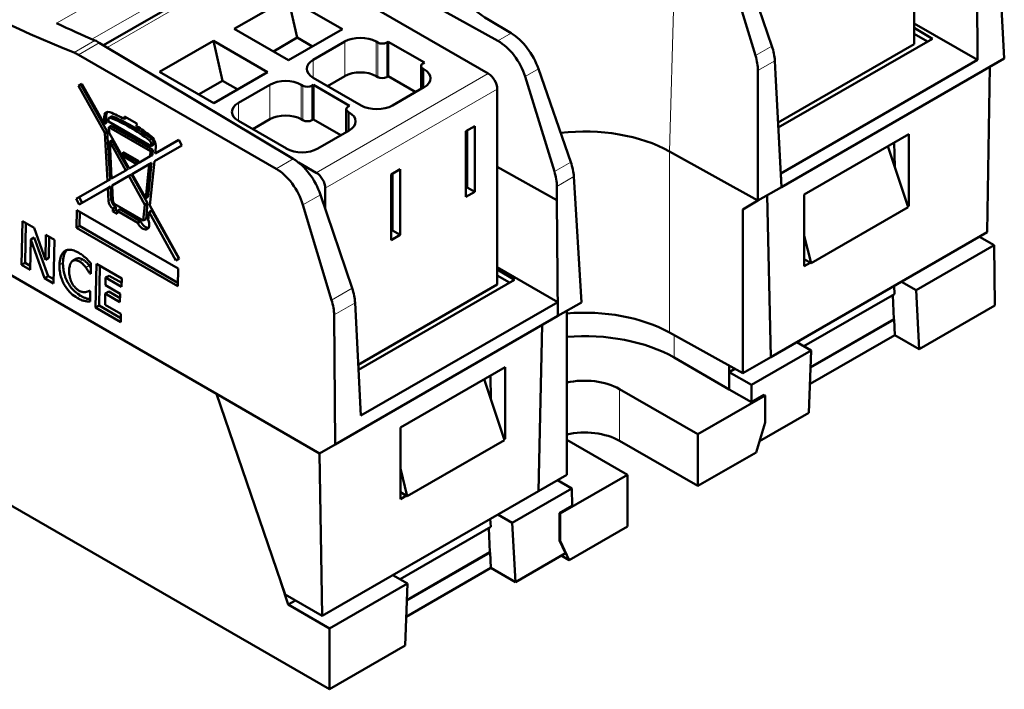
# Model space of a CAD drawing. Header units: millimetres. Extents: x 0 to 280, y 0 to 198.
# Tile 9 of 12: x 178 to 224, y 61 to 93. Entities that reach past the tile are written whole.
import ezdxf

# ---------------------------------------------------------------- set-up
doc = ezdxf.new("R2010")
doc.units = ezdxf.units.MM
doc.header["$LTSCALE"] = 0.666667
doc.layers.add('Arêtes tangentes visibles(celduc)', color=7, linetype='Continuous', lineweight=18)
doc.layers.add('Arêtes visibles(celduc)', color=7, linetype='Continuous', lineweight=50)

msp = doc.modelspace()

# ---------------------------------------------------------------- linework, layer by layer
at = {"layer": 'Arêtes tangentes visibles(celduc)'}
for p, q in [((188.518, 98.141), (179.276, 92.806)), ((208.582, 98.095), (208.251, 86.748)), ((189.301, 96.887), (180.936, 92.058)), ((181.666, 91.664), (189.606, 96.247)), ((200.766, 92.338), (200.137, 91.974)), ((181.089, 91.992), (180.099, 91.421)), ((181.291, 91.888), (180.307, 91.32)), ((192.894, 90.307), (192.894, 91.94)), ((194.379, 90.307), (194.379, 91.94)), ((194.456, 90.263), (194.456, 91.896)), ((194.881, 90.263), (194.881, 91.896)), ((212.315, 91.28), (213.09, 91.727)), ((191.409, 90.226), (191.409, 91.083)), ((212.427, 90.572), (213.231, 91.036)), ((191.55, 85.735), (199.682, 90.43)), ((196.592, 89.748), (196.592, 90.663)), ((196.641, 89.777), (196.641, 90.634)), ((202.057, 90.648), (201.423, 90.282)), ((189.358, 88.266), (189.358, 89.899)), ((190.843, 88.266), (190.843, 89.899)), ((190.921, 88.221), (190.921, 89.854)), ((191.345, 88.221), (191.345, 89.854)), ((191.974, 85), (200.106, 89.695)), ((187.873, 88.185), (187.873, 89.042)), ((193.056, 87.707), (193.056, 88.621)), ((193.106, 87.736), (193.106, 88.593)), ((181.517, 88.352), (181.62, 88.412)), ((181.924, 88.394), (181.822, 88.335)), ((183.669, 87.269), (183.771, 87.327)), ((183.756, 87.083), (183.859, 87.142)), ((208.251, 86.748), (208.251, 78.174)), ((190.466, 86.391), (189.655, 85.923)), ((203.584, 86.239), (202.809, 85.791)), ((203.729, 85.55), (202.925, 85.086)), ((181.858, 84.475), (181.727, 84.399)), ((191.749, 84.696), (190.918, 84.217)), ((182.066, 84.128), (181.933, 84.051)), ((179.412, 81.382), (179.576, 81.477)), ((180.365, 81.53), (180.523, 81.621)), ((180.653, 81.255), (180.812, 81.347)), ((193.247, 80.27), (192.278, 79.711)), ((180.425, 79.909), (180.254, 79.81)), ((180.609, 79.666), (180.78, 79.765)), ((193.387, 79.579), (192.392, 79.005)), ((208.47, 76.987), (208.47, 78.052)), ((205.889, 75.497), (205.889, 73.047))]:
    msp.add_line(p, q, dxfattribs=at)
at = {"layer": 'Arêtes visibles(celduc)'}
for p, q in [((219.813, 91.818), (219.813, 101.073)), ((190.621, 97.275), (200.137, 91.974)), ((224.078, 91.143), (223.764, 97.117)), ((222.769, 96.543), (222.812, 91.073)), ((189.306, 96.277), (181.494, 91.767)), ((199.682, 90.43), (189.606, 96.247)), ((211.592, 96.153), (213.09, 91.727)), ((210.958, 95.787), (212.315, 91.28)), ((187.675, 92.545), (190.221, 94.014)), ((192.788, 92.532), (190.221, 94.014)), ((190.221, 94.014), (190.653, 92.132)), ((156.285, 92.909), (186.832, 75.272)), ((200.766, 92.338), (199.707, 92.971)), ((219.813, 92.803), (222.812, 91.073)), ((190.242, 91.063), (187.675, 92.545)), ((190.242, 91.063), (192.788, 92.532)), ((220.676, 92.074), (219.813, 92.589)), ((219.813, 92.307), (220.447, 91.942)), ((190.466, 86.391), (181.291, 91.888)), ((184.14, 90.503), (186.685, 91.973)), ((189.252, 90.491), (186.685, 91.973)), ((186.685, 91.973), (187.118, 90.091)), ((189.522, 91.479), (190.653, 92.132)), ((190.653, 92.132), (191.373, 91.716)), ((192.894, 91.94), (191.409, 91.083)), ((194.456, 91.896), (194.379, 91.94)), ((194.951, 91.936), (194.881, 91.896)), ((196.663, 90.948), (194.951, 91.936)), ((194.951, 90.303), (194.951, 91.936)), ((213.383, 88.106), (219.813, 91.818)), ((213.395, 87.871), (220.676, 92.074)), ((180.307, 91.32), (189.655, 85.923)), ((196.504, 90.785), (196.504, 89.697)), ((196.592, 90.908), (196.663, 90.948)), ((213.231, 91.036), (213.264, 90.402)), ((213.509, 85.702), (222.812, 91.073)), ((213.542, 85.059), (224.078, 91.143)), ((186.706, 89.021), (184.14, 90.503)), ((186.706, 89.021), (189.252, 90.491)), ((192.894, 90.307), (192.08, 89.838)), ((194.456, 90.263), (194.379, 90.307)), ((194.951, 90.303), (194.881, 90.263)), ((196.252, 89.552), (194.951, 90.303)), ((196.641, 90.634), (196.592, 90.663)), ((203.584, 86.239), (202.057, 90.648)), ((212.427, 90.572), (212.43, 84.417)), ((213.263, 90.402), (213.264, 90.402)), ((213.263, 90.402), (213.542, 85.059)), ((223.39, 90.745), (223.273, 82.921)), ((180.317, 89.851), (180.472, 89.939)), ((181.555, 87.627), (180.317, 89.851)), ((181.664, 87.69), (180.415, 89.907)), ((180.472, 89.939), (181.534, 88.031)), ((185.986, 89.437), (187.118, 90.091)), ((187.118, 90.091), (187.838, 89.675)), ((189.358, 89.899), (187.873, 89.042)), ((190.921, 89.854), (190.843, 89.899)), ((191.416, 89.895), (191.345, 89.854)), ((191.409, 90.226), (193.671, 88.919)), ((193.127, 88.907), (191.416, 89.895)), ((191.416, 88.262), (191.416, 89.895)), ((202.809, 85.791), (201.423, 90.282)), ((195.156, 88.919), (196.641, 89.777)), ((200.106, 80.44), (200.106, 89.695)), ((193.056, 88.866), (193.127, 88.907)), ((192.968, 88.744), (192.968, 87.656)), ((193.106, 88.593), (193.056, 88.621)), ((181.534, 88.031), (181.517, 88.352)), ((181.534, 88.031), (181.639, 88.092)), ((181.639, 88.092), (181.62, 88.412)), ((181.729, 88.253), (181.734, 88.153)), ((181.734, 88.153), (183.746, 86.991)), ((181.762, 88.334), (181.864, 88.393)), ((182.482, 88.28), (182.484, 88.399)), ((182.482, 88.28), (182.581, 88.337)), ((182.484, 88.399), (183.062, 88.066)), ((182.581, 88.337), (182.581, 88.343)), ((183.062, 88.066), (183.059, 87.945)), ((187.873, 88.185), (190.136, 86.878)), ((189.358, 88.266), (188.545, 87.797)), ((190.921, 88.221), (190.843, 88.266)), ((191.416, 88.262), (191.345, 88.221)), ((192.717, 87.511), (191.416, 88.262)), ((181.664, 87.69), (181.555, 87.627)), ((181.677, 85.347), (181.555, 87.627)), ((181.801, 85.419), (181.664, 87.69)), ((181.748, 87.893), (181.853, 87.954)), ((183.721, 86.754), (181.748, 87.893)), ((181.748, 87.893), (181.762, 87.621)), ((181.762, 87.621), (182.7, 85.937)), ((183.827, 86.815), (181.853, 87.954)), ((191.621, 86.878), (193.106, 87.736)), ((198.621, 87.695), (199.045, 87.94)), ((198.621, 84.592), (198.621, 87.695)), ((198.692, 85.041), (198.692, 87.736)), ((199.045, 84.837), (199.045, 87.94)), ((214.622, 84.703), (219.572, 87.561)), ((219.572, 87.561), (219.572, 84.172)), ((181.784, 87.217), (181.894, 87.281)), ((182.546, 85.849), (181.784, 87.217)), ((181.784, 87.217), (181.877, 85.463)), ((182.663, 85.916), (181.894, 87.281)), ((183.746, 86.991), (183.756, 87.083)), ((183.746, 86.991), (183.85, 87.051)), ((183.85, 87.051), (183.859, 87.142)), ((183.936, 86.651), (185.049, 87.293)), ((185.049, 87.293), (185.195, 87.031)), ((218.879, 87.161), (218.896, 86.029)), ((182.422, 86.517), (182.427, 86.714)), ((182.422, 86.517), (182.535, 86.582)), ((182.427, 86.714), (183.161, 86.29)), ((182.535, 86.582), (182.536, 86.651)), ((183.16, 86.221), (182.535, 86.582)), ((183.696, 86.512), (183.721, 86.754)), ((183.827, 86.815), (183.721, 86.754)), ((183.803, 86.574), (183.827, 86.815)), ((185.195, 87.031), (183.897, 86.282)), ((183.967, 86.938), (183.936, 86.651)), ((185.195, 87.031), (184.006, 86.345)), ((212.43, 84.417), (208.251, 86.748)), ((219.536, 84.111), (218.577, 86.987)), ((183.063, 86.147), (182.422, 86.517)), ((182.7, 85.937), (183.063, 86.147)), ((183.657, 86.143), (182.845, 85.675)), ((183.767, 86.207), (182.963, 85.743)), ((183.063, 86.147), (183.159, 86.203)), ((183.159, 86.203), (183.696, 86.512)), ((183.161, 86.29), (183.159, 86.203)), ((183.486, 84.525), (183.657, 86.143)), ((183.609, 84.595), (183.767, 86.207)), ((183.767, 86.207), (183.657, 86.143)), ((183.897, 86.282), (183.676, 84.183)), ((183.696, 86.512), (183.803, 86.574)), ((183.897, 86.282), (184.006, 86.345)), ((191.55, 85.735), (190.711, 86.219)), ((181.877, 85.463), (182.546, 85.849)), ((182.81, 85.655), (182.02, 85.199)), ((182.546, 85.849), (182.663, 85.916)), ((182.81, 85.655), (182.691, 85.586)), ((183.579, 84.29), (182.81, 85.655)), ((182.845, 85.675), (182.963, 85.743)), ((182.845, 85.675), (183.486, 84.525)), ((195.086, 85.653), (195.51, 85.898)), ((195.086, 82.551), (195.086, 85.653)), ((195.156, 83), (195.156, 85.694)), ((195.51, 82.796), (195.51, 85.898)), ((202.93, 84.436), (200.106, 86.01)), ((213.509, 85.702), (213.508, 85.702)), ((213.509, 85.702), (213.542, 85.059)), ((180.2, 84.495), (181.677, 85.347)), ((181.677, 85.347), (181.801, 85.419)), ((182.691, 85.586), (181.895, 85.127)), ((181.895, 85.127), (182.02, 85.199)), ((183.454, 84.217), (182.691, 85.586)), ((204.086, 79.6), (203.729, 85.55)), ((192.171, 61.29), (151.159, 84.968)), ((181.694, 85.011), (180.346, 84.233)), ((181.821, 85.084), (180.484, 84.313)), ((181.821, 85.084), (181.694, 85.011)), ((181.727, 84.399), (181.694, 85.011)), ((181.858, 84.475), (181.821, 85.084)), ((181.895, 85.127), (181.932, 84.417)), ((191.974, 84.03), (191.974, 85)), ((198.692, 85.041), (198.621, 85)), ((198.621, 84.592), (199.045, 84.837)), ((199.045, 84.837), (198.692, 85.041)), ((202.93, 84.436), (202.925, 85.086)), ((212.43, 84.417), (213.542, 85.059)), ((213.542, 85.059), (213.542, 85.059)), ((180.346, 84.233), (180.2, 84.495)), ((180.484, 84.313), (180.337, 84.574)), ((180.346, 84.233), (180.484, 84.313)), ((183.579, 84.29), (183.454, 84.217)), ((183.486, 84.525), (183.609, 84.595)), ((183.506, 83.546), (183.579, 84.29)), ((193.247, 80.27), (191.749, 84.696)), ((202.93, 84.436), (202.931, 84.437)), ((202.974, 78.958), (202.931, 84.437)), ((211.711, 84.002), (212.43, 84.417)), ((212.866, 84.669), (213.042, 77.014)), ((213.042, 77.014), (212.866, 84.669)), ((214.622, 81.314), (214.622, 84.703)), ((180.21, 83.132), (180.229, 83.966)), ((180.229, 83.966), (185.026, 81.196)), ((180.357, 83.217), (180.367, 83.886)), ((181.939, 84.048), (181.933, 84.051)), ((181.935, 83.901), (181.939, 84.048)), ((182.07, 83.979), (181.935, 83.901)), ((182.137, 83.785), (181.935, 83.901)), ((182.072, 84.125), (181.939, 84.048)), ((182.035, 84.244), (183.375, 83.47)), ((182.072, 84.125), (182.066, 84.128)), ((182.07, 83.979), (182.072, 84.125)), ((182.145, 83.935), (182.07, 83.979)), ((182.14, 83.932), (182.137, 83.785)), ((182.14, 83.932), (182.273, 84.009)), ((183.113, 83.37), (182.14, 83.932)), ((183.246, 83.447), (182.273, 84.009)), ((183.375, 83.47), (183.454, 84.217)), ((183.644, 83.876), (183.605, 83.507)), ((183.644, 83.876), (183.771, 83.949)), ((184.916, 81.59), (183.644, 83.876)), ((183.676, 84.183), (185.07, 81.679)), ((185.055, 81.67), (183.771, 83.949)), ((190.918, 84.217), (192.278, 79.711)), ((211.711, 84.002), (211.711, 76.245)), ((219.536, 84.111), (214.94, 81.457)), ((219.502, 84.212), (219.572, 84.172)), ((219.572, 84.172), (219.525, 84.145)), ((177.619, 81.372), (177.665, 83.44)), ((177.665, 83.44), (178.209, 83.126)), ((177.79, 81.471), (177.818, 83.352)), ((183.113, 83.37), (183.246, 83.447)), ((183.506, 83.546), (183.375, 83.47)), ((178.209, 83.126), (178.747, 81.615)), ((180.21, 83.132), (180.357, 83.217)), ((185.007, 80.362), (180.21, 83.132)), ((185.011, 80.53), (180.357, 83.217)), ((195.156, 83), (195.086, 82.959)), ((195.51, 82.796), (195.156, 83)), ((213.042, 77.014), (223.273, 82.921)), ((178.056, 82.579), (178.024, 81.138)), ((178.056, 82.579), (178.216, 82.672)), ((178.706, 80.744), (178.056, 82.579)), ((178.877, 80.843), (178.216, 82.672)), ((178.747, 81.615), (178.774, 82.8)), ((178.774, 82.8), (179.179, 82.566)), ((178.912, 81.71), (178.927, 82.712)), ((179.179, 82.566), (179.133, 80.498)), ((195.086, 82.551), (195.51, 82.796)), ((214.94, 81.457), (214.622, 82.755)), ((222.909, 82.71), (223.594, 82.315)), ((223.594, 82.315), (219.905, 80.185)), ((223.637, 79.457), (223.594, 82.315)), ((177.619, 81.372), (177.79, 81.471)), ((178.028, 81.333), (177.79, 81.471)), ((178.747, 81.615), (178.912, 81.71)), ((180.041, 81.565), (180.2, 81.657)), ((185.07, 81.679), (184.916, 81.59)), ((185.055, 81.67), (184.916, 81.59)), ((185.07, 81.679), (185.055, 81.67)), ((214.94, 81.457), (214.622, 81.641)), ((214.905, 81.478), (214.622, 81.314)), ((178.024, 81.138), (177.619, 81.372)), ((180.841, 80.973), (180.887, 80.999)), ((180.897, 81.44), (180.886, 80.948)), ((181.115, 79.353), (181.162, 81.421)), ((181.162, 81.421), (182.356, 80.731)), ((181.286, 79.452), (181.315, 81.333)), ((185.026, 81.196), (185.007, 80.362)), ((200.106, 81.269), (202.968, 79.616)), ((200.919, 80.667), (200.106, 81.153)), ((178.706, 80.744), (178.877, 80.843)), ((179.133, 80.498), (178.706, 80.744)), ((179.137, 80.693), (178.877, 80.843)), ((180.886, 80.948), (180.841, 80.973)), ((181.594, 80.773), (181.586, 80.409)), ((181.594, 80.773), (181.753, 80.864)), ((182.348, 80.338), (181.594, 80.773)), ((182.352, 80.518), (181.753, 80.864)), ((182.356, 80.731), (182.348, 80.338)), ((193.552, 76.414), (200.919, 80.667)), ((200.106, 80.872), (200.69, 80.535)), ((219.219, 80.58), (219.905, 80.185)), ((180.827, 80.151), (180.867, 80.128)), ((180.867, 80.128), (180.856, 79.642)), ((181.577, 80.015), (181.741, 80.11)), ((181.586, 80.409), (182.281, 80.008)), ((182.276, 79.801), (181.741, 80.11)), ((193.539, 76.649), (200.106, 80.44)), ((218.871, 80.379), (218.889, 79.997)), ((219.905, 80.185), (220.056, 77.389)), ((181.577, 80.015), (181.565, 79.492)), ((182.272, 79.614), (181.577, 80.015)), ((182.281, 80.008), (182.272, 79.614)), ((193.665, 74.245), (202.968, 79.616)), ((202.973, 78.958), (202.968, 79.616)), ((202.974, 78.958), (204.086, 79.6)), ((218.889, 79.997), (214.607, 77.525)), ((218.855, 78.802), (218.801, 79.947)), ((181.286, 79.452), (181.115, 79.353)), ((182.31, 78.664), (181.115, 79.353)), ((182.314, 78.858), (181.286, 79.452)), ((181.565, 79.492), (182.319, 79.057)), ((193.665, 74.245), (193.387, 79.579)), ((203.391, 71.442), (203.391, 79.199)), ((223.637, 79.457), (220.056, 77.389)), ((182.319, 79.057), (182.31, 78.664)), ((192.392, 79.005), (192.437, 72.874)), ((192.437, 72.874), (202.973, 78.958)), ((202.973, 78.958), (202.974, 78.958)), ((218.872, 78.792), (214.923, 76.513)), ((214.924, 76.533), (218.855, 78.802)), ((218.855, 78.802), (218.872, 78.792)), ((218.9, 78.056), (218.872, 78.792)), ((202.059, 70.673), (202.235, 78.531)), ((202.235, 78.531), (202.059, 70.673)), ((208.251, 78.174), (211.711, 76.245)), ((218.9, 78.056), (214.895, 75.744)), ((220.056, 77.389), (218.9, 78.056)), ((214.953, 77.325), (212.131, 75.697)), ((214.953, 77.325), (214.267, 77.721)), ((214.845, 74.38), (214.953, 77.325)), ((211.072, 75.485), (208.47, 76.987)), ((211.711, 76.245), (213.042, 77.014)), ((213.042, 77.014), (213.042, 77.014)), ((195.53, 73.68), (200.48, 76.538)), ((200.48, 76.538), (200.48, 73.15)), ((211.072, 75.485), (211.072, 76.601)), ((211.337, 76.454), (211.078, 76.305)), ((200.444, 73.088), (199.485, 75.964)), ((199.787, 76.138), (199.805, 75.006)), ((211.078, 76.305), (211.072, 75.485)), ((211.078, 76.305), (212.131, 75.697)), ((205.889, 75.497), (209.587, 73.362)), ((212.131, 74.873), (211.072, 75.485)), ((212.131, 75.697), (212.131, 74.873)), ((186.832, 75.272), (191.711, 72.456)), ((186.832, 75.272), (190.082, 65.775)), ((209.587, 73.362), (212.769, 75.199)), ((212.732, 75.22), (212.131, 74.873)), ((212.769, 75.199), (212.732, 75.22)), ((212.769, 75.199), (212.769, 73.917)), ((214.845, 74.38), (212.499, 73.026)), ((195.53, 70.292), (195.53, 73.68)), ((212.769, 73.917), (212.34, 72.502)), ((195.848, 70.435), (200.444, 73.088)), ((200.411, 73.189), (200.48, 73.15)), ((200.48, 73.15), (200.433, 73.123)), ((206.264, 71.443), (203.391, 73.102)), ((209.587, 70.912), (209.587, 73.362)), ((192.437, 72.874), (191.711, 72.456)), ((209.587, 70.912), (205.889, 73.047)), ((191.829, 64.766), (191.711, 72.456)), ((212.34, 72.502), (209.587, 70.912)), ((195.848, 70.435), (195.53, 71.732)), ((202.059, 70.673), (203.391, 71.442)), ((203.082, 69.606), (206.264, 71.443)), ((206.264, 68.994), (206.264, 71.443)), ((203.634, 70.791), (200.813, 69.162)), ((203.634, 70.791), (202.948, 71.186)), ((203.646, 69.974), (203.634, 70.791)), ((191.829, 64.766), (202.059, 70.673)), ((195.53, 70.618), (195.848, 70.435)), ((195.813, 70.455), (195.53, 70.292)), ((202.059, 70.673), (202.059, 70.673)), ((203.646, 69.974), (203.045, 69.627)), ((200.127, 69.558), (200.813, 69.162)), ((203.045, 69.627), (203.055, 68.34)), ((203.045, 69.627), (203.082, 69.606)), ((203.082, 69.606), (203.082, 68.324)), ((199.797, 68.975), (195.515, 66.503)), ((199.763, 67.78), (199.709, 68.924)), ((199.779, 69.356), (199.797, 68.975)), ((200.813, 69.162), (200.964, 66.366)), ((206.264, 68.994), (203.511, 67.404)), ((203.055, 68.34), (203.34, 67.738)), ((203.055, 68.34), (203.082, 68.324)), ((203.511, 67.404), (203.082, 68.324)), ((199.78, 67.77), (195.831, 65.49)), ((195.832, 65.51), (199.763, 67.78)), ((199.763, 67.78), (199.78, 67.77)), ((199.78, 67.77), (199.808, 67.034)), ((203.34, 67.738), (200.964, 66.366)), ((203.136, 67.621), (203.511, 67.404)), ((199.808, 67.034), (195.803, 64.721)), ((200.964, 66.366), (199.808, 67.034)), ((195.861, 66.303), (195.175, 66.699)), ((190.222, 65.298), (189.882, 66.36)), ((195.861, 66.303), (192.171, 64.173)), ((195.753, 63.358), (195.861, 66.303)), ((190.082, 65.775), (191.829, 64.766)), ((190.565, 65.496), (190.222, 65.298)), ((192.171, 64.173), (190.222, 65.298)), ((192.171, 61.29), (192.171, 64.173)), ((195.753, 63.358), (192.171, 61.29))]:
    msp.add_line(p, q, dxfattribs=at)
for centre, major_axis, ratio, start_param, end_param in [((173.295, 161.66), (38.383, -70.207), 0.59226, 5.364868, 5.658293), ((204.222, 95.489), (-6.277, 0), 0.57735, 0.418101, 0.767945), ((171.507, 160.608), (-40.44, 69.006), 0.551523, 2.466234, 2.499274), ((200.815, 90.733), (-1.025, 1.718), 0.547029, 4.349661, 5.489913), ((193.636, 91.512), (-1.05, 0), 0.57735, 3.926991, 5.497787), ((194.668, 92.018), (0.3, 0), 0.57735, 3.926991, 5.497787), ((200.1, 90.32), (0.987, -1.74), 0.602786, 1.220472, 2.360724), ((211.844, 91.81), (-1.012, 1.725), 0.551874, 3.958101, 4.353739), ((210.987, 91.315), (0.972, -1.748), 0.607495, 0.830017, 1.225655), ((192.151, 90.654), (-1.05, 0), 0.57735, 5.497787, 7.068583), ((196.804, 90.785), (-0.3, 0), 0.57735, 5.497787, 7.068583), ((193.636, 89.879), (-1.05, 0), 0.57735, 3.926991, 5.497787), ((195.899, 90.205), (1.05, 0), 0.57735, 5.497787, 7.068583), ((199.682, 89.94), (-0.3, 0.52), 0.57735, 3.926991, 5.497787), ((190.101, 89.471), (-1.05, 0), 0.57735, 3.926991, 5.497787), ((191.133, 89.977), (0.3, 0), 0.57735, 3.926991, 5.497787), ((194.668, 90.385), (0.3, 0), 0.57735, 3.926991, 5.497787), ((188.616, 88.613), (-1.05, 0), 0.57735, 5.497787, 7.068583), ((194.414, 89.348), (1.05, 0), 0.57735, 3.926991, 5.497787), ((181.835, 88.203), (0.216, -0.395), 0.59226, 2.518116, 4.031637), ((181.937, 88.263), (0.219, -0.393), 0.587337, 3.371739, 4.02688), ((182.583, 80.561), (4.39, -8.03), 0.59226, 2.411831, 2.518116), ((190.101, 87.838), (-1.05, 0), 0.57735, 3.926991, 5.497787), ((193.268, 88.744), (-0.3, 0), 0.57735, 5.497787, 7.068583), ((192.363, 88.164), (1.05, 0), 0.57735, 5.497787, 7.068583), ((181.835, 88.203), (0.072, -0.132), 0.59226, 2.518116, 4.031637), ((182.583, 80.561), (4.246, -7.767), 0.59226, 2.22186, 2.518116), ((181.937, 88.263), (0.073, -0.131), 0.587337, 2.513359, 3.150629), ((182.739, 80.651), (4.307, -7.732), 0.587337, 2.217103, 2.513359), ((191.133, 88.344), (0.3, 0), 0.57735, 3.926991, 5.497787), ((182.583, 80.561), (4.39, -8.03), 0.59226, 2.22186, 2.322613), ((204.222, 84.339), (-5.8, 0), 0.57735, 3.944444, 4.906289), ((183.65, 87.155), (-0.072, 0.132), 0.59226, 3.849451, 5.363453), ((183.65, 87.155), (-0.216, 0.395), 0.59226, 3.849451, 5.363453), ((183.753, 87.214), (-0.073, 0.131), 0.587337, 3.844694, 5.358696), ((190.878, 87.307), (1.05, 0), 0.57735, 3.926991, 5.497787), ((190.503, 84.78), (1.011, -1.726), 0.551523, 1.212431, 2.352683), ((202.342, 86.324), (-1.025, 1.718), 0.547029, 3.954023, 4.349661), ((189.618, 84.268), (-0.96, 1.755), 0.59226, 4.371329, 5.511581), ((191.55, 85.245), (-0.3, 0.52), 0.57735, 3.926991, 5.497787), ((201.485, 85.83), (0.987, -1.74), 0.602786, 0.824834, 1.220472), ((181.939, 84.299), (-0.144, 0.263), 0.59226, 0.890045, 2.369988), ((182.07, 84.375), (-0.146, 0.262), 0.587337, 0.885288, 2.365231), ((182.038, 84.368), (0.072, -0.132), 0.59226, 4.031637, 5.511581), ((183.359, 83.438), (0.203, -0.371), 0.59226, 4.576007, 7.716369), ((183.49, 83.514), (0.206, -0.37), 0.587337, 4.57125, 5.979265), ((192.001, 80.354), (1.011, -1.726), 0.551523, 0.816793, 1.212431), ((190.977, 79.763), (-0.96, 1.755), 0.59226, 3.975691, 4.371329), ((204.222, 75.766), (5.8, 0), 0.57735, 0.802851, 1.714574), ((204.227, 74.538), (-6, 0), 0.57735, 3.926991, 4.852269), ((204.227, 74.538), (2.35, 0), 0.57735, 0.785398, 1.934757), ((204.227, 72.088), (-2.35, 0), 0.57735, 3.926991, 5.07635)]:
    msp.add_ellipse(centre, major_axis=major_axis, ratio=ratio, start_param=start_param, end_param=end_param, dxfattribs=at)
for points, knots in [([(181.089, 91.992), (181.122, 91.978), (181.156, 91.962), (181.223, 91.927), (181.257, 91.909), (181.291, 91.888)], [0, 0, 0, 0, 0.01466241, 0.01466241, 0.02925116, 0.02925116, 0.02925116, 0.02925116]), ([(180.307, 91.32), (180.272, 91.34), (180.237, 91.358), (180.168, 91.392), (180.134, 91.408), (180.099, 91.421)], [0, 0, 0, 0, 0.01465475, 0.01465475, 0.02938348, 0.02938348, 0.02938348, 0.02938348]), ([(179.412, 81.382), (179.415, 81.501), (179.428, 81.615), (179.456, 81.715), (179.467, 81.754), (179.48, 81.791), (179.496, 81.825), (179.511, 81.86), (179.528, 81.889), (179.547, 81.916), (179.565, 81.941), (179.584, 81.964), (179.604, 81.982), (179.623, 82.001), (179.644, 82.017), (179.664, 82.03), (179.669, 82.033), (179.673, 82.036), (179.678, 82.039), (179.75, 82.082), (179.834, 82.1), (179.928, 82.092), (180.003, 82.086), (180.08, 82.064), (180.159, 82.03), (180.207, 82.01), (180.255, 81.985), (180.303, 81.958)], [0, 0, 0, 0, 0.0431837, 0.0431837, 0.0431837, 0.0599492, 0.0599492, 0.0599492, 0.0767325, 0.0767325, 0.0767325, 0.0934088, 0.0934088, 0.0934088, 0.110085, 0.110085, 0.110085, 0.1137846, 0.1137846, 0.1137846, 0.1739924, 0.1739924, 0.1739924, 0.2214938, 0.2214938, 0.2214938, 0.2500893, 0.2500893, 0.2500893, 0.2500893]), ([(179.576, 81.477), (179.577, 81.595), (179.589, 81.708), (179.617, 81.808), (179.627, 81.846), (179.64, 81.883), (179.655, 81.917), (179.671, 81.953), (179.689, 81.984), (179.707, 82.01), (179.723, 82.032), (179.739, 82.051), (179.755, 82.067), (179.759, 82.071), (179.762, 82.074), (179.766, 82.078)], [0, 0, 0, 0, 0.04318108, 0.04318108, 0.04318108, 0.05993158, 0.05993158, 0.05993158, 0.07764031, 0.07764031, 0.07764031, 0.09292255, 0.09292255, 0.09292255, 0.09634942, 0.09634942, 0.09634942, 0.09634942]), ([(180.303, 81.958), (180.361, 81.924), (180.42, 81.887), (180.477, 81.845), (180.482, 81.842), (180.487, 81.838), (180.492, 81.834), (180.494, 81.833), (180.496, 81.831), (180.499, 81.829), (180.506, 81.823), (180.516, 81.816), (180.527, 81.808), (180.542, 81.796), (180.561, 81.781), (180.583, 81.763), (180.604, 81.746), (180.628, 81.726), (180.653, 81.703)], [0, 0, 0, 0, 0.0244357, 0.0244357, 0.0244357, 0.02650957, 0.02650957, 0.02650957, 0.02743274, 0.02743274, 0.02743274, 0.02972163, 0.02972163, 0.02972163, 0.03289837, 0.03289837, 0.03289837, 0.03603879, 0.03603879, 0.03603879, 0.03603879]), ([(180.425, 79.909), (180.326, 79.966), (180.227, 80.037), (180.133, 80.123), (180.106, 80.148), (180.08, 80.173), (180.055, 80.2), (179.962, 80.298), (179.879, 80.409), (179.809, 80.534), (179.805, 80.54), (179.801, 80.547), (179.797, 80.554), (179.783, 80.58), (179.768, 80.609), (179.753, 80.641), (179.736, 80.676), (179.718, 80.714), (179.702, 80.756), (179.682, 80.807), (179.663, 80.862), (179.646, 80.922), (179.622, 81.006), (179.605, 81.089), (179.594, 81.171), (179.579, 81.276), (179.574, 81.379), (179.576, 81.477)], [0, 0, 0, 0, 0.0420665, 0.0420665, 0.0420665, 0.053826, 0.053826, 0.053826, 0.0967093, 0.0967093, 0.0967093, 0.0989937, 0.0989937, 0.0989937, 0.107485, 0.107485, 0.107485, 0.1169532, 0.1169532, 0.1169532, 0.1282919, 0.1282919, 0.1282919, 0.1442221, 0.1442221, 0.1442221, 0.1648041, 0.1648041, 0.1648041, 0.1648041]), ([(180.033, 81.56), (180.005, 81.543), (179.981, 81.518), (179.961, 81.488), (179.956, 81.48), (179.951, 81.472), (179.946, 81.464), (179.941, 81.454), (179.935, 81.444), (179.93, 81.432), (179.927, 81.425), (179.923, 81.417), (179.92, 81.409), (179.915, 81.397), (179.91, 81.383), (179.905, 81.368), (179.901, 81.353), (179.896, 81.337), (179.893, 81.319), (179.879, 81.257), (179.872, 81.187), (179.871, 81.116)], [0, 0, 0, 0, 0.01679166, 0.01679166, 0.01679166, 0.02111399, 0.02111399, 0.02111399, 0.02629741, 0.02629741, 0.02629741, 0.0294697, 0.0294697, 0.0294697, 0.03439665, 0.03439665, 0.03439665, 0.0393236, 0.0393236, 0.0393236, 0.05660182, 0.05660182, 0.05660182, 0.05660182]), ([(180.365, 81.53), (180.305, 81.565), (180.245, 81.589), (180.188, 81.596), (180.182, 81.597), (180.174, 81.598), (180.163, 81.598), (180.154, 81.598), (180.142, 81.598), (180.13, 81.596), (180.123, 81.595), (180.116, 81.594), (180.109, 81.593), (180.082, 81.586), (180.056, 81.575), (180.033, 81.56)], [0, 0, 0, 0, 0.02547581, 0.02547581, 0.02547581, 0.02811093, 0.02811093, 0.02811093, 0.030462, 0.030462, 0.030462, 0.03168661, 0.03168661, 0.03168661, 0.03638956, 0.03638956, 0.03638956, 0.03638956]), ([(180.523, 81.621), (180.463, 81.656), (180.403, 81.68), (180.347, 81.688), (180.341, 81.688), (180.332, 81.689), (180.322, 81.69), (180.312, 81.69), (180.301, 81.69), (180.289, 81.688), (180.282, 81.687), (180.275, 81.686), (180.268, 81.684), (180.244, 81.679), (180.221, 81.669), (180.2, 81.657)], [0, 0, 0, 0, 0.02547547, 0.02547547, 0.02547547, 0.02811058, 0.02811058, 0.02811058, 0.03046164, 0.03046164, 0.03046164, 0.03168622, 0.03168622, 0.03168622, 0.03584291, 0.03584291, 0.03584291, 0.03584291]), ([(180.653, 81.255), (180.611, 81.311), (180.566, 81.362), (180.519, 81.409), (180.513, 81.416), (180.504, 81.425), (180.493, 81.435), (180.482, 81.444), (180.47, 81.455), (180.457, 81.466), (180.443, 81.478), (180.427, 81.49), (180.41, 81.502), (180.396, 81.511), (180.381, 81.521), (180.365, 81.53)], [0, 0, 0, 0, 0.0213371, 0.0213371, 0.0213371, 0.02423345, 0.02423345, 0.02423345, 0.02679099, 0.02679099, 0.02679099, 0.02937224, 0.02937224, 0.02937224, 0.03143732, 0.03143732, 0.03143732, 0.03143732]), ([(180.812, 81.347), (180.77, 81.402), (180.725, 81.454), (180.678, 81.501), (180.671, 81.507), (180.662, 81.516), (180.651, 81.527), (180.641, 81.536), (180.629, 81.546), (180.615, 81.558), (180.601, 81.569), (180.585, 81.581), (180.568, 81.593), (180.554, 81.603), (180.539, 81.612), (180.523, 81.621)], [0, 0, 0, 0, 0.02133628, 0.02133628, 0.02133628, 0.02423254, 0.02423254, 0.02423254, 0.02678999, 0.02678999, 0.02678999, 0.02937116, 0.02937116, 0.02937116, 0.03143621, 0.03143621, 0.03143621, 0.03143621]), ([(180.653, 81.703), (180.697, 81.662), (180.741, 81.616), (180.783, 81.57), (180.787, 81.565), (180.794, 81.557), (180.802, 81.549), (180.809, 81.54), (180.818, 81.531), (180.828, 81.52), (180.838, 81.508), (180.85, 81.495), (180.862, 81.481), (180.871, 81.471), (180.88, 81.46), (180.889, 81.449), (180.892, 81.446), (180.894, 81.443), (180.897, 81.44)], [0, 0, 0, 0, 0.0195871, 0.0195871, 0.0195871, 0.02173965, 0.02173965, 0.02173965, 0.02380852, 0.02380852, 0.02380852, 0.02613463, 0.02613463, 0.02613463, 0.02795045, 0.02795045, 0.02795045, 0.02846075, 0.02846075, 0.02846075, 0.02846075]), ([(180.254, 79.81), (180.154, 79.867), (180.056, 79.938), (179.962, 80.025), (179.935, 80.049), (179.909, 80.074), (179.884, 80.101), (179.791, 80.2), (179.71, 80.311), (179.64, 80.436), (179.636, 80.442), (179.632, 80.449), (179.628, 80.456), (179.614, 80.483), (179.599, 80.512), (179.584, 80.544), (179.567, 80.579), (179.55, 80.618), (179.533, 80.66), (179.514, 80.71), (179.495, 80.765), (179.479, 80.825), (179.455, 80.91), (179.439, 80.993), (179.428, 81.075), (179.414, 81.181), (179.41, 81.284), (179.412, 81.382)], [0, 0, 0, 0, 0.0420721, 0.0420721, 0.0420721, 0.0538201, 0.0538201, 0.0538201, 0.0967028, 0.0967028, 0.0967028, 0.0989969, 0.0989969, 0.0989969, 0.1075139, 0.1075139, 0.1075139, 0.1170114, 0.1170114, 0.1170114, 0.1283252, 0.1283252, 0.1283252, 0.1442816, 0.1442816, 0.1442816, 0.1649073, 0.1649073, 0.1649073, 0.1649073]), ([(179.871, 81.116), (179.87, 81.066), (179.871, 81.014), (179.875, 80.959), (179.879, 80.915), (179.885, 80.87), (179.894, 80.824), (179.898, 80.805), (179.902, 80.786), (179.907, 80.766), (179.909, 80.76), (179.911, 80.752), (179.913, 80.743), (179.917, 80.731), (179.921, 80.718), (179.925, 80.703), (179.932, 80.682), (179.939, 80.659), (179.949, 80.635), (179.951, 80.629), (179.953, 80.624), (179.955, 80.618), (179.973, 80.574), (179.993, 80.53), (180.018, 80.488)], [0, 0, 0, 0, 0.01802416, 0.01802416, 0.01802416, 0.03280443, 0.03280443, 0.03280443, 0.03909143, 0.03909143, 0.03909143, 0.04110535, 0.04110535, 0.04110535, 0.04353971, 0.04353971, 0.04353971, 0.04675421, 0.04675421, 0.04675421, 0.04744321, 0.04744321, 0.04744321, 0.05305172, 0.05305172, 0.05305172, 0.05305172]), ([(180.841, 80.973), (180.83, 80.991), (180.818, 81.011), (180.806, 81.03), (180.791, 81.054), (180.776, 81.078), (180.761, 81.101), (180.755, 81.111), (180.749, 81.121), (180.742, 81.13), (180.737, 81.138), (180.732, 81.145), (180.727, 81.153), (180.722, 81.16), (180.717, 81.168), (180.711, 81.176), (180.705, 81.184), (180.7, 81.192), (180.693, 81.201), (180.687, 81.209), (180.681, 81.218), (180.674, 81.228), (180.667, 81.236), (180.661, 81.245), (180.653, 81.255)], [0, 0, 0, 0, 0.00644305, 0.00644305, 0.00644305, 0.01449263, 0.01449263, 0.01449263, 0.01817754, 0.01817754, 0.01817754, 0.0212246, 0.0212246, 0.0212246, 0.0241178, 0.0241178, 0.0241178, 0.02686881, 0.02686881, 0.02686881, 0.02938628, 0.02938628, 0.02938628, 0.03159421, 0.03159421, 0.03159421, 0.03159421]), ([(180.892, 81.237), (180.89, 81.239), (180.888, 81.242), (180.886, 81.245), (180.881, 81.252), (180.876, 81.26), (180.87, 81.268), (180.865, 81.276), (180.859, 81.284), (180.852, 81.293), (180.846, 81.301), (180.84, 81.31), (180.833, 81.319), (180.826, 81.328), (180.82, 81.337), (180.812, 81.347)], [0.02012822, 0.02012822, 0.02012822, 0.02012822, 0.02122298, 0.02122298, 0.02122298, 0.02411601, 0.02411601, 0.02411601, 0.02686685, 0.02686685, 0.02686685, 0.02938416, 0.02938416, 0.02938416, 0.03159213, 0.03159213, 0.03159213, 0.03159213]), ([(180.018, 80.488), (180.056, 80.419), (180.101, 80.357), (180.152, 80.303), (180.156, 80.298), (180.162, 80.293), (180.168, 80.286), (180.177, 80.277), (180.188, 80.268), (180.199, 80.257), (180.217, 80.241), (180.237, 80.223), (180.26, 80.206), (180.278, 80.192), (180.296, 80.179), (180.316, 80.166), (180.323, 80.162), (180.33, 80.158), (180.337, 80.154)], [0, 0, 0, 0, 0.02356892, 0.02356892, 0.02356892, 0.02573206, 0.02573206, 0.02573206, 0.02870441, 0.02870441, 0.02870441, 0.03315236, 0.03315236, 0.03315236, 0.0364999, 0.0364999, 0.0364999, 0.03760031, 0.03760031, 0.03760031, 0.03760031]), ([(180.337, 80.154), (180.394, 80.121), (180.45, 80.1), (180.504, 80.092), (180.511, 80.091), (180.521, 80.09), (180.532, 80.089), (180.545, 80.087), (180.561, 80.086), (180.578, 80.086), (180.589, 80.086), (180.599, 80.086), (180.61, 80.087), (180.62, 80.088), (180.63, 80.089), (180.64, 80.091)], [0, 0, 0, 0, 0.02433799, 0.02433799, 0.02433799, 0.0274597, 0.0274597, 0.0274597, 0.03123532, 0.03123532, 0.03123532, 0.03352936, 0.03352936, 0.03352936, 0.03570918, 0.03570918, 0.03570918, 0.03570918]), ([(180.64, 80.091), (180.677, 80.096), (180.714, 80.103), (180.747, 80.117), (180.756, 80.12), (180.766, 80.124), (180.775, 80.128), (180.782, 80.131), (180.79, 80.134), (180.798, 80.138), (180.805, 80.141), (180.812, 80.144), (180.819, 80.147), (180.822, 80.149), (180.824, 80.15), (180.827, 80.151)], [0, 0, 0, 0, 0.01807096, 0.01807096, 0.01807096, 0.0231038, 0.0231038, 0.0231038, 0.0272669, 0.0272669, 0.0272669, 0.03124824, 0.03124824, 0.03124824, 0.03271295, 0.03271295, 0.03271295, 0.03271295]), ([(180.609, 79.666), (180.558, 79.677), (180.505, 79.691), (180.452, 79.711), (180.448, 79.712), (180.442, 79.715), (180.435, 79.718), (180.428, 79.72), (180.419, 79.724), (180.409, 79.728), (180.395, 79.735), (180.377, 79.743), (180.355, 79.755), (180.339, 79.763), (180.321, 79.772), (180.3, 79.784), (180.286, 79.792), (180.27, 79.801), (180.254, 79.81)], [0, 0, 0, 0, 0.02248795, 0.02248795, 0.02248795, 0.02436944, 0.02436944, 0.02436944, 0.02611774, 0.02611774, 0.02611774, 0.02862478, 0.02862478, 0.02862478, 0.03045951, 0.03045951, 0.03045951, 0.03171998, 0.03171998, 0.03171998, 0.03171998]), ([(180.78, 79.765), (180.729, 79.776), (180.676, 79.79), (180.623, 79.81), (180.619, 79.811), (180.613, 79.813), (180.606, 79.816), (180.599, 79.819), (180.59, 79.823), (180.58, 79.827), (180.566, 79.834), (180.548, 79.842), (180.526, 79.854), (180.51, 79.862), (180.492, 79.871), (180.471, 79.883), (180.457, 79.891), (180.442, 79.899), (180.425, 79.909)], [0, 0, 0, 0, 0.02248771, 0.02248771, 0.02248771, 0.02436919, 0.02436919, 0.02436919, 0.02611748, 0.02611748, 0.02611748, 0.02862451, 0.02862451, 0.02862451, 0.03045922, 0.03045922, 0.03045922, 0.03171969, 0.03171969, 0.03171969, 0.03171969]), ([(180.856, 79.642), (180.832, 79.643), (180.806, 79.644), (180.78, 79.645), (180.767, 79.645), (180.755, 79.646), (180.742, 79.647), (180.733, 79.647), (180.725, 79.648), (180.716, 79.649), (180.709, 79.649), (180.701, 79.65), (180.694, 79.651), (180.686, 79.652), (180.679, 79.653), (180.67, 79.654), (180.662, 79.655), (180.654, 79.657), (180.644, 79.659), (180.634, 79.661), (180.622, 79.663), (180.609, 79.666)], [0, 0, 0, 0, 0.01148262, 0.01148262, 0.01148262, 0.01713693, 0.01713693, 0.01713693, 0.02133127, 0.02133127, 0.02133127, 0.02469954, 0.02469954, 0.02469954, 0.02790812, 0.02790812, 0.02790812, 0.03094203, 0.03094203, 0.03094203, 0.03434443, 0.03434443, 0.03434443, 0.03434443]), ([(180.859, 79.75), (180.853, 79.751), (180.847, 79.752), (180.841, 79.753), (180.833, 79.754), (180.825, 79.755), (180.815, 79.757), (180.805, 79.759), (180.793, 79.762), (180.78, 79.765)], [0.025521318, 0.025521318, 0.025521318, 0.025521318, 0.027907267, 0.027907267, 0.027907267, 0.030941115, 0.030941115, 0.030941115, 0.034343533, 0.034343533, 0.034343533, 0.034343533])]:
    msp.add_open_spline(points, degree=3, knots=knots, dxfattribs=at)

doc.saveas('drawing.dxf')
